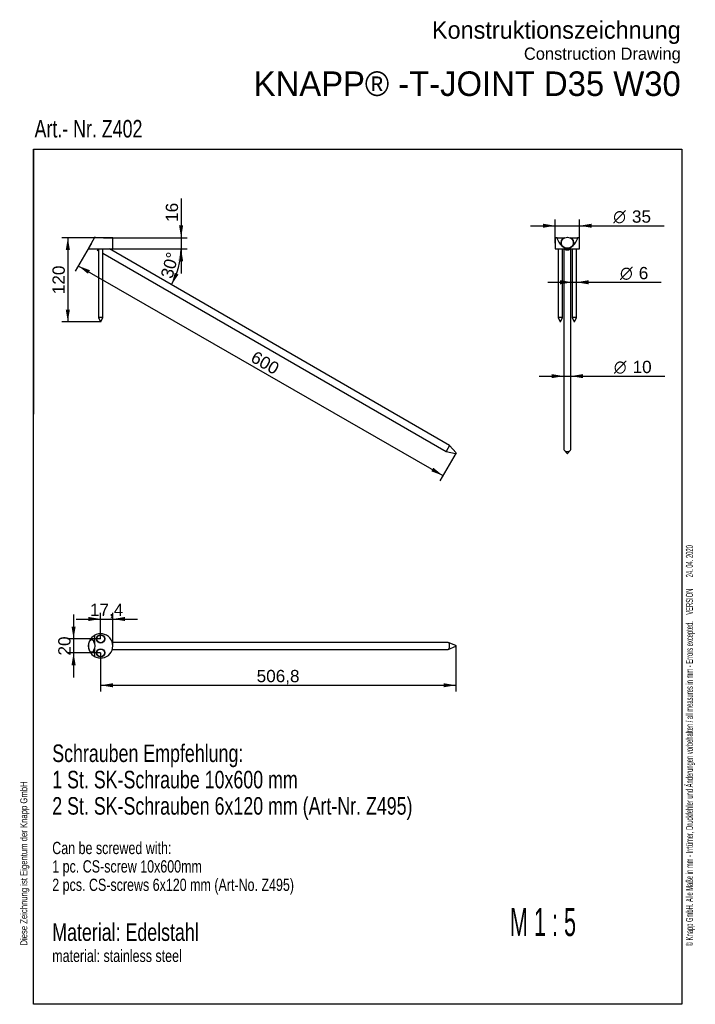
# Model space of a CAD drawing. Header units: millimetres. Extents: x 11 to 204, y 8 to 289.
import ezdxf
from ezdxf.enums import TextEntityAlignment as Align

# ---------------------------------------------------------------- set-up
doc = ezdxf.new("R2010")
doc.units = ezdxf.units.MM
for name, color, linetype in [('Default', 7, 'Continuous'), ('SK_SCHRAUBE_10X6', 7, 'Continuous'), ('SK_SCHRAUBE_6X12', 7, 'Continuous'), ('T-JOINT_D35_W30', 7, 'Continuous')]:
    doc.layers.add(name, color=color, linetype=linetype)
doc.styles.add('SEACAD_Arial', font='arial.ttf')
doc.styles.add('SEACAD_Solid_Edge_ANSI1_Symbols', font='semeca1.ttf')
doc.dimstyles.new('ISO', dxfattribs={"dimtxt": 3.5, "dimasz": 3.5, "dimexe": 1.75, "dimexo": 0, "dimgap": 0.875, "dimtad": 1, "dimlfac": 5, "dimtxsty": 'SEACAD_Arial', "dimblk1": '_SE_FILLED', "dimblk2": '_SE_FILLED', "dimsah": 1, "dimcen": 1.75, "dimadec": 0, "dimazin": 0, "dimtfac": 0.5, "dimtdec": 3, "dimtmove": 0, "dimatfit": 3, "dimfxl": 1, "dimarcsym": 0})

# ---------------------------------------------------------------- blocks, each defined once
blk = doc.blocks.new('SE')
at = {"layer": 'SK_SCHRAUBE_10X6', "color": 7, "linetype": 'Continuous'}
for p, q in [((32.53, 226.86), (32.49, 226.79)), ((32.71, 226.76), (32.53, 226.86)), ((32.71, 226.76), (32.69, 226.74)), ((32.71, 226.74), (32.71, 226.76)), ((33.39, 223.54), (33.21, 223.24)), ((33.21, 223.24), (33.61, 223.01)), ((34.81, 222.32), (132.8, 165.74)), ((133.8, 167.47), (36.69, 223.54)), ((133.8, 167.47), (132.8, 165.74)), ((132.8, 165.74), (135.51, 165.22)), ((135.61, 165.39), (133.8, 167.47)), ((135.61, 165.39), (135.51, 165.22))]:
    blk.add_line(p, q, dxfattribs=at)
at = {"layer": 'SK_SCHRAUBE_6X12', "color": 7, "linetype": 'Continuous'}
for p, q in [((33.61, 223.54), (33.61, 203.94)), ((34.81, 203.94), (34.81, 223.54)), ((34.81, 203.94), (33.61, 203.94)), ((33.61, 203.94), (34.17, 202.74)), ((34.25, 202.74), (34.17, 202.74)), ((34.25, 202.74), (34.81, 203.94))]:
    blk.add_line(p, q, dxfattribs=at)
at = {"layer": 'T-JOINT_D35_W30', "color": 7, "linetype": 'Continuous'}
for p, q in [((32.4, 226.64), (30.73, 223.74)), ((32.4, 226.64), (32.46, 226.74)), ((37.59, 226.74), (32.46, 226.74)), ((37.69, 223.64), (37.69, 226.64)), ((30.73, 223.74), (30.73, 223.64)), ((30.83, 223.54), (37.59, 223.54))]:
    blk.add_line(p, q, dxfattribs=at)
for centre, start, end in [((37.59, 226.64), 0, 90), ((30.83, 223.64), 180, 270), ((37.59, 223.64), 270, 0)]:
    blk.add_arc(centre, 0.1, start, end, dxfattribs=at)
blk = doc.blocks.new('SE1')
at = {"layer": 'SK_SCHRAUBE_10X6', "color": 7, "linetype": 'Continuous'}
for p, q in [((166.38, 223.54), (166.38, 166.61)), ((168.38, 166.61), (168.38, 223.54)), ((166.58, 166.09), (167.3, 165.25)), ((167.46, 165.25), (168.18, 166.09))]:
    blk.add_line(p, q, dxfattribs=at)
blk.add_ellipse((167.38, 225.31), major_axis=(-1.8, 0), ratio=0.866025, dxfattribs=at)
for centre, major_axis, start_param, end_param in [((167.38, 224.11), (1, 0), 3.851936, 5.572842), ((167.38, 166.61), (-1, 0), 0, 3.141593), ((167.38, 165.31), (0.1, 0), 3.784539, 5.640239)]:
    blk.add_ellipse(centre, major_axis=major_axis, ratio=0.866025, start_param=start_param, end_param=end_param, dxfattribs=at)
at = {"layer": 'SK_SCHRAUBE_6X12', "color": 7, "linetype": 'Continuous'}
for p, q in [((164.78, 223.54), (164.78, 203.94)), ((165.98, 203.94), (165.98, 223.54)), ((168.78, 223.54), (168.78, 203.94)), ((169.98, 203.94), (169.98, 223.54)), ((165.98, 203.94), (164.78, 203.94)), ((164.78, 203.94), (165.34, 202.74)), ((165.42, 202.74), (165.34, 202.74)), ((165.42, 202.74), (165.98, 203.94)), ((169.98, 203.94), (168.78, 203.94)), ((168.78, 203.94), (169.34, 202.74)), ((169.42, 202.74), (169.34, 202.74)), ((169.42, 202.74), (169.98, 203.94))]:
    blk.add_line(p, q, dxfattribs=at)
at = {"layer": 'T-JOINT_D35_W30', "color": 7, "linetype": 'Continuous'}
for p, q in [((163.9, 226.64), (163.9, 223.64)), ((164.49, 226.74), (164, 226.74)), ((164.49, 226.74), (166.68, 226.74)), ((168.08, 226.74), (170.27, 226.74)), ((170.76, 226.74), (170.27, 226.74)), ((170.86, 223.64), (170.86, 226.64)), ((164, 223.54), (170.76, 223.54))]:
    blk.add_line(p, q, dxfattribs=at)
for centre, start, end in [((164, 226.64), 90, 180), ((170.76, 226.64), 0, 90), ((164, 223.64), 180, 270), ((170.76, 223.64), 270, 0)]:
    blk.add_arc(centre, 0.1, start, end, dxfattribs=at)
for centre, major_axis, ratio, start_param, end_param in [((167.38, 229.77), (0, 6.03), 0.57735, 2.11633, 4.166855), ((167.38, 225.31), (-1.8, 0), 0.866025, -1.169937, 4.311529)]:
    blk.add_ellipse(centre, major_axis=major_axis, ratio=ratio, start_param=start_param, end_param=end_param, dxfattribs=at)
for points in [[(164.49, 226.74), (164.47, 226.74), (164.46, 226.74), (164.43, 226.73), (164.42, 226.72), (164.4, 226.7), (164.4, 226.69), (164.4, 226.67), (164.4, 226.65), (164.4, 226.64)], [(170.35, 226.64), (170.36, 226.65), (170.36, 226.66), (170.36, 226.69), (170.35, 226.7), (170.34, 226.72), (170.32, 226.73), (170.3, 226.74), (170.29, 226.74), (170.27, 226.74)]]:
    blk.add_open_spline(points, degree=3, knots=[0, 0, 0, 0, 0.25, 0.25, 0.5, 0.5, 0.75, 0.75, 1, 1, 1, 1], dxfattribs=at)
blk = doc.blocks.new('SE2')
at = {"layer": 'SK_SCHRAUBE_10X6', "color": 7, "linetype": 'Continuous'}
for p, q in [((133.3, 111.34), (37.54, 111.34)), ((135.57, 110.44), (133.4, 111.32)), ((133.4, 109.36), (135.57, 110.24)), ((37.54, 109.34), (133.3, 109.34))]:
    blk.add_line(p, q, dxfattribs=at)
blk.add_ellipse((31.63, 110.34), major_axis=(0, 1.8), ratio=0.5, dxfattribs=at)
for centre, major_axis, start_param, end_param in [((133.3, 110.34), (0, -1), 0, 3.141593), ((135.56, 110.34), (0, 0.1), 3.3428, 6.081978)]:
    blk.add_ellipse(centre, major_axis=major_axis, ratio=0.5, start_param=start_param, end_param=end_param, dxfattribs=at)
at = {"layer": 'SK_SCHRAUBE_6X12', "color": 7, "linetype": 'Continuous'}
for centre in [(34.21, 112.34), (34.21, 108.34)]:
    blk.add_circle(centre, 1.1, dxfattribs=at)
at = {"layer": 'T-JOINT_D35_W30', "color": 7, "linetype": 'Continuous'}
for p, q in [((32.46, 113.23), (32.46, 111.04)), ((32.46, 109.64), (32.46, 107.45))]:
    blk.add_line(p, q, dxfattribs=at)
for centre in [(34.21, 112.34), (34.21, 108.34)]:
    blk.add_circle(centre, 1.2, dxfattribs=at)
for start, end in [(121.2568, 238.7432), (238.7432, 121.2568)]:
    blk.add_arc((34.21, 110.34), 3.48, start, end, dxfattribs=at)
blk.add_ellipse((31.63, 110.34), major_axis=(0, 1.8), ratio=0.5, start_param=-1.169937, end_param=4.311529, dxfattribs=at)
for points in [[(32.46, 113.23), (32.46, 113.25), (32.46, 113.26), (32.45, 113.29), (32.45, 113.3), (32.44, 113.32), (32.43, 113.32), (32.42, 113.32), (32.41, 113.32), (32.4, 113.32)], [(32.4, 107.37), (32.41, 107.36), (32.42, 107.36), (32.43, 107.36), (32.44, 107.37), (32.45, 107.38), (32.45, 107.39), (32.46, 107.42), (32.46, 107.43), (32.46, 107.45)]]:
    blk.add_open_spline(points, degree=3, knots=[0, 0, 0, 0, 0.25, 0.25, 0.5, 0.5, 0.75, 0.75, 1, 1, 1, 1], dxfattribs=at)
blk = doc.blocks.new('DMBLK85')
at = {"layer": 'Default', "linetype": 'Continuous'}
for points in [[(57.75, 230.24), (56.59, 230.24), (57.17, 226.74)], [(57.75, 220.04), (57.17, 223.54), (56.59, 220.04)]]:
    blk.add_hatch(color=7, dxfattribs=at).paths.add_polyline_path(points)
at = {"layer": 'Default', "color": 7, "linetype": 'Continuous'}
for p, q in [((57.17, 237.95), (57.17, 216.54)), ((35.03, 226.74), (58.92, 226.74)), ((34.21, 223.54), (58.92, 223.54))]:
    blk.add_line(p, q, dxfattribs=at)
at = {"layer": 'Default', "color": 7, "linetype": 'Continuous', "style": 'SEACAD_Arial'}
blk.add_text('16', height=3.5, rotation=90, dxfattribs=at).set_placement((52.79, 231.25), align=Align.TOP_LEFT)
blk = doc.blocks.new('_SE_FILLED')
at = {"color": 0}
blk.add_line((0, 0), (-1, 0), dxfattribs=at)
blk.add_solid([(0, 0), (-1, -0.1665), (-1, 0.1665), (0, 0)], dxfattribs=at)
blk = doc.blocks.new('DMBLK86')
at = {"layer": 'Default', "linetype": 'Continuous'}
for points in [[(57.43, 220), (57.15, 223.54), (56.27, 220.1)], [(55.36, 216.73), (54.41, 213.31), (56.42, 216.23)]]:
    blk.add_hatch(color=7, dxfattribs=at).paths.add_polyline_path(points)
at = {"layer": 'Default', "color": 7, "linetype": 'Continuous'}
blk.add_line((37.59, 223.54), (58.9, 223.54), dxfattribs=at)
blk.add_arc((36.69, 223.54), 20.46, 330, 0, dxfattribs=at)
at = {"layer": 'Default', "color": 7, "linetype": 'Continuous', "style": 'SEACAD_Arial'}
blk.add_text('30°', height=3.5, rotation=75, dxfattribs=at).set_placement((51.26, 215.78), align=Align.TOP_LEFT)
blk = doc.blocks.new('DMBLK87')
at = {"layer": 'Default', "linetype": 'Continuous'}
for points in [[(24.26, 223.24), (25.43, 223.24), (24.84, 226.74)], [(24.26, 206.24), (24.84, 202.74), (25.43, 206.24)]]:
    blk.add_hatch(color=7, dxfattribs=at).paths.add_polyline_path(points)
at = {"layer": 'Default', "color": 7, "linetype": 'Continuous'}
for p, q in [((35.03, 226.74), (23.09, 226.74)), ((24.84, 226.74), (24.84, 202.74)), ((34.25, 202.74), (23.09, 202.74))]:
    blk.add_line(p, q, dxfattribs=at)
at = {"layer": 'Default', "color": 7, "linetype": 'Continuous', "style": 'SEACAD_Arial'}
blk.add_text('120', height=3.5, rotation=90, dxfattribs=at).set_placement((20.47, 210.63), align=Align.TOP_LEFT)
blk = doc.blocks.new('DMBLK88')
at = {"layer": 'Default', "linetype": 'Continuous'}
for points in [[(30.58, 216.45), (31.16, 217.47), (27.84, 218.7)], [(128.55, 160.14), (131.88, 158.9), (129.13, 161.15)]]:
    blk.add_hatch(color=7, dxfattribs=at).paths.add_polyline_path(points)
at = {"layer": 'Default', "color": 7, "linetype": 'Continuous'}
for p, q in [((31.57, 225.19), (26.97, 217.19)), ((27.84, 218.7), (131.88, 158.9)), ((135.61, 165.39), (131.01, 157.39))]:
    blk.add_line(p, q, dxfattribs=at)
at = {"layer": 'Default', "color": 7, "linetype": 'Continuous', "style": 'SEACAD_Arial'}
blk.add_text('600', height=3.5, rotation=330.111, dxfattribs=at).set_placement((78.48, 194.64), align=Align.TOP_LEFT)
blk = doc.blocks.new('DMBLK89')
at = {"layer": 'Default', "linetype": 'Continuous'}
for points in [[(160.4, 230.73), (160.4, 229.56), (163.9, 230.14)], [(174.36, 230.73), (170.86, 230.14), (174.36, 229.56)]]:
    blk.add_hatch(color=7, dxfattribs=at).paths.add_polyline_path(points)
at = {"layer": 'Default', "color": 7, "linetype": 'Continuous'}
for p, q in [((163.9, 225.14), (163.9, 231.89)), ((170.86, 225.14), (170.86, 231.89)), ((156.9, 230.14), (194.97, 230.14))]:
    blk.add_line(p, q, dxfattribs=at)
for s, style, p in [('O', 'SEACAD_Solid_Edge_ANSI1_Symbols', (180.46, 234.52)), (' 35', 'SEACAD_Arial', (184.45, 234.52))]:
    blk.add_text(s, height=3.5, dxfattribs=dict(at, style=style)).set_placement(p, align=Align.TOP_LEFT)
blk = doc.blocks.new('DMBLK90')
at = {"layer": 'Default', "linetype": 'Continuous'}
for points in [[(165.28, 213.44), (168.78, 214.03), (165.28, 214.61)], [(173.48, 213.44), (173.48, 214.61), (169.98, 214.03)]]:
    blk.add_hatch(color=7, dxfattribs=at).paths.add_polyline_path(points)
at = {"layer": 'Default', "color": 7, "linetype": 'Continuous'}
blk.add_line((161.78, 214.03), (194.18, 214.03), dxfattribs=at)
for s, style, p in [('O', 'SEACAD_Solid_Edge_ANSI1_Symbols', (182.41, 218.4)), (' 6', 'SEACAD_Arial', (186.4, 218.4))]:
    blk.add_text(s, height=3.5, dxfattribs=dict(at, style=style)).set_placement(p, align=Align.TOP_LEFT)
blk = doc.blocks.new('DMBLK91')
at = {"layer": 'Default', "linetype": 'Continuous'}
for points in [[(162.88, 187.85), (162.88, 186.68), (166.38, 187.26)], [(171.88, 187.85), (168.38, 187.26), (171.88, 186.68)]]:
    blk.add_hatch(color=7, dxfattribs=at).paths.add_polyline_path(points)
at = {"layer": 'Default', "color": 7, "linetype": 'Continuous'}
blk.add_line((159.38, 187.26), (195.17, 187.26), dxfattribs=at)
for s, style, p in [('O', 'SEACAD_Solid_Edge_ANSI1_Symbols', (180.65, 191.64)), (' 10', 'SEACAD_Arial', (184.64, 191.64))]:
    blk.add_text(s, height=3.5, dxfattribs=dict(at, style=style)).set_placement(p, align=Align.TOP_LEFT)
blk = doc.blocks.new('DMBLK92')
at = {"layer": 'Default', "linetype": 'Continuous'}
for points in [[(25.9, 115.84), (26.49, 112.34), (27.07, 115.84)], [(25.9, 104.84), (27.07, 104.84), (26.49, 108.34)]]:
    blk.add_hatch(color=7, dxfattribs=at).paths.add_polyline_path(points)
at = {"layer": 'Default', "color": 7, "linetype": 'Continuous'}
for p, q in [((26.49, 119.34), (26.49, 101.34)), ((34.21, 112.34), (24.74, 112.34)), ((34.21, 108.34), (24.74, 108.34))]:
    blk.add_line(p, q, dxfattribs=at)
at = {"layer": 'Default', "color": 7, "linetype": 'Continuous', "style": 'SEACAD_Arial'}
blk.add_text('20', height=3.5, rotation=90, dxfattribs=at).set_placement((22.11, 107.6), align=Align.TOP_LEFT)
blk = doc.blocks.new('DMBLK93')
at = {"layer": 'Default', "linetype": 'Continuous'}
for points in [[(30.71, 118.6), (30.71, 117.43), (34.21, 118.01)], [(41.19, 118.6), (37.69, 118.01), (41.19, 117.43)]]:
    blk.add_hatch(color=7, dxfattribs=at).paths.add_polyline_path(points)
at = {"layer": 'Default', "color": 7, "linetype": 'Continuous'}
for p, q in [((27.21, 118.01), (44.69, 118.01)), ((34.21, 112.34), (34.21, 119.76)), ((37.69, 110.34), (37.69, 119.76))]:
    blk.add_line(p, q, dxfattribs=at)
at = {"layer": 'Default', "color": 7, "linetype": 'Continuous', "style": 'SEACAD_Arial'}
blk.add_text('17,4', height=3.5, dxfattribs=at).set_placement((31.16, 122.39), align=Align.TOP_LEFT)
blk = doc.blocks.new('DMBLK94')
at = {"layer": 'Default', "linetype": 'Continuous'}
for points in [[(37.71, 98.54), (37.71, 99.7), (34.21, 99.12)], [(132.07, 98.54), (135.57, 99.12), (132.07, 99.7)]]:
    blk.add_hatch(color=7, dxfattribs=at).paths.add_polyline_path(points)
at = {"layer": 'Default', "color": 7, "linetype": 'Continuous'}
for p, q in [((135.57, 110.44), (135.57, 97.37)), ((34.21, 108.34), (34.21, 97.37)), ((34.21, 99.12), (135.57, 99.12))]:
    blk.add_line(p, q, dxfattribs=at)
at = {"layer": 'Default', "color": 7, "linetype": 'Continuous', "style": 'SEACAD_Arial'}
blk.add_text('506,8', height=3.5, dxfattribs=at).set_placement((78.73, 103.5), align=Align.TOP_LEFT)

msp = doc.modelspace()

# ---------------------------------------------------------------- linework, layer by layer
at = {"layer": 'Default', "color": 7, "linetype": 'Continuous'}
for p, q in [((15.0055, 8.1456), (15.0055, 252.0079)), ((15.0055, 252.0079), (200.0666, 252.0079)), ((15.0055, 252.0079), (15.0055, 176.4079)), ((200.0666, 252.0079), (200.0666, 8.1456)), ((200.0666, 176.4079), (200.0666, 100.8079)), ((200.0666, 8.1456), (15.0055, 8.1456))]:
    msp.add_line(p, q, dxfattribs=at)

# ---------------------------------------------------------------- block references
at = {"layer": 'Default'}
for name in ['SE', 'SE1', 'SE2']:
    msp.add_blockref(name, (0, 0), dxfattribs=at)

# ---------------------------------------------------------------- texts
at = {"layer": 'Default', "char_height": 5, "line_spacing_factor": 0.9}
for s, insert, width, attachment_point in [('{\\fMyriad Web|b0||i0||c0|p34;\\C7;\\H5.;\\W1.;Konstruktionszeichnung\\P}{\\fMyriad Web|b0||i0||c0|p34;\\C7;\\H3.5;\\W1.;Construction Drawing}', (199.7373, 288.4736), 132.402694, 3), ('{\\fMyriad Web|b0||i0||c0|p34;\\C7;\\H5.;\\W0.76;Schrauben Empfehlung:\\P}{\\fMyriad Web|b0||i0||c0|p34;\\C7;\\H5.;\\W0.76;1 St. SK-Schraube 10x600 mm \\P}{\\fMyriad Web|b0||i0||c0|p34;\\C7;\\H5.;\\W0.76;2 St. SK-Schrauben 6x120 mm (Art-Nr. Z495)\\P}{\\fMyriad Web|b0||i0||c0|p34;\\C7;\\H3.5;\\W0.76;\\P}{\\fMyriad Web|b0||i0||c0|p34;\\C7;\\H3.5;\\W0.76;Can be screwed with:\\P}{\\fMyriad Web|b0||i0||c0|p34;\\C7;\\H3.5;\\W0.76;1 pc. CS-screw 10x600mm\\P}{\\fMyriad Web|b0||i0||c0|p34;\\C7;\\H3.5;\\W0.76;2 pcs. CS-screws 6x120 mm (Art-No. Z495)\\P}{\\fMyriad Web|b0||i0||c0|p34;\\C7;\\H5.;\\W0.76;\\P}{\\fMyriad Web|b0||i0||c0|p34;\\C7;\\H5.;\\W0.76;Material}{\\fMyriad Web|b0||i0||c0|p34;\\C7;\\H5.;\\W0.76;: Edelstahl\\P}{\\fMyriad Web|b0||i0||c0|p34;\\C7;\\H3.5;\\W0.76;material}{\\fMyriad Web|b0||i0||c0|p34;\\C7;\\H3.5;\\W0.76;: s}{\\fMyriad Web|b0||i0||c0|p34;\\C7;\\H3.5;\\W0.76;tainless steel}', (20.3998, 82.2272), 155.913054, 1)]:
    msp.add_mtext(s, dxfattribs=dict(at, insert=insert, width=width, attachment_point=attachment_point))
at = {"layer": 'Default'}
for s, insert, char_height, width, attachment_point in [('{\\fMyriad Web|b0||i0||c0|p34;\\C7;\\H7.;\\W1.;KNAPP® -T-JOINT D35 W30}', (199.7373, 274.1499), 7, 196.177766, 3), ('{\\fMyriad Web|b0||i0||c0|p34;\\C7;\\H5.;\\W0.76;Art.- Nr. Z402}', (15.3532, 260.3169), 5, 46.510881, 1), ('{\\fMyriad Web|b0||i0||c0|p34;\\C7;\\H8.;\\W0.5776;M 1 : 5}', (150.9832, 35.5957), 8, 37.686968, 1)]:
    msp.add_mtext(s, dxfattribs=dict(at, insert=insert, char_height=char_height, width=width, attachment_point=attachment_point))
at = {"layer": 'Default', "char_height": 2, "attachment_point": 1, "rotation": 90}
for s, insert, width in [('{\\fMyriad Condensed Web|b0||i0||c0|p34;\\C7;\\H2.;\\W0.5776;© Knapp GmbH. Alle Maße in mm - Irrtümer, Druckfehler und Änderungen vorbehalten / all measures in mm - Errors excepted.    VERSION       24. 04. 2020}', (201.2145, 24.709), 194.304358), ('{\\fMyriad Web|b0||i0||c0|p34;\\C7;\\H2.;\\W0.82;Diese Zeichnung ist Eigentum der Knapp GmbH}', (11.2776, 24.8934), 65.714296)]:
    msp.add_mtext(s, dxfattribs=dict(at, insert=insert, width=width))

# ---------------------------------------------------------------- dimensions: what is measured, and where the dimension line sits
at = {"layer": 'Default', "color": 7, "linetype": 'Continuous'}
for base, p1, p2, angle, text, picture, middle, dimtype in [((57.1686, 223.541), (35.026, 226.741), (34.21, 223.541), 90, '\\A1;<>', 'DMBLK85', (57.1686, 230.0233), 160), ((24.8447, 202.741), (35.026, 226.741), (34.25, 202.741), 90, '\\A1;<>', 'DMBLK87', (24.8447, 214.741), 160), ((27.8384, 218.7036), (31.5671, 225.191), (135.6064, 165.3924), 330.111, '\\A1;<>', 'DMBLK88', (79.858, 188.8043), 161), ((168.778, 214.0264), (168.778, 214.991), (169.978, 214.991), 0, '\\A1;%%C 6 {}', 'DMBLK90', (181.1842, 214.0264), 161), ((166.378, 187.2628), (166.378, 166.6058), (168.378, 166.6058), 0, '\\A1;%%C 10 {}', 'DMBLK91', (179.426, 187.2628), 161), ((26.4858, 112.3416), (34.21, 112.3416), (34.21, 108.3416), 270, '\\A1;<>', 'DMBLK92', (26.4858, 110.3416), 161)]:
    dim = msp.add_linear_dim(base=base, p1=p1, p2=p2, angle=angle, text=text, dimstyle='ISO', dxfattribs=at)
    dim.commit()
    dim.dimension.update_dxf_attribs({"geometry": picture, "text_midpoint": middle, "dimtype": dimtype})
dim = msp.add_linear_dim(base=(163.898, 230.1432), p1=(163.898, 225.141), p2=(170.858, 225.141), angle=0, text='\\A1;%%C 35 {}', dimstyle='ISO', override={"dimdec": 0}, dxfattribs=at)
dim.commit()
dim.dimension.update_dxf_attribs({"geometry": 'DMBLK89', "text_midpoint": (179.2307, 230.1432), "dimtype": 161})
dim = msp.add_angular_dim_2l(base=(56.4493, 218.2465), line1=((36.69, 223.541), (30.83, 223.541)), line2=((36.69, 223.541), (133.8047, 167.4718)), text='\\A1;<>', dimstyle='ISO', override={"dimtolj": 1}, dxfattribs=at)
dim.commit()
dim.dimension.update_dxf_attribs({"geometry": 'DMBLK86', "text_midpoint": (56.4493, 218.2465), "dimtype": 162})
dim = msp.add_linear_dim(base=(37.69, 118.0129), p1=(34.21, 112.3416), p2=(37.69, 110.3416), text='\\A1;<>', dimstyle='ISO', dxfattribs=at)
dim.commit()
dim.dimension.update_dxf_attribs({"geometry": 'DMBLK93', "text_midpoint": (35.95, 118.0129), "dimtype": 160})
dim = msp.add_linear_dim(base=(135.5664, 99.1216), p1=(34.21, 108.3416), p2=(135.5664, 110.4396), text='\\A1;<>', dimstyle='ISO', override={"dimdec": 1}, dxfattribs=at)
dim.commit()
dim.dimension.update_dxf_attribs({"geometry": 'DMBLK94', "text_midpoint": (84.8882, 99.1216), "dimtype": 160})

doc.saveas('drawing.dxf')
